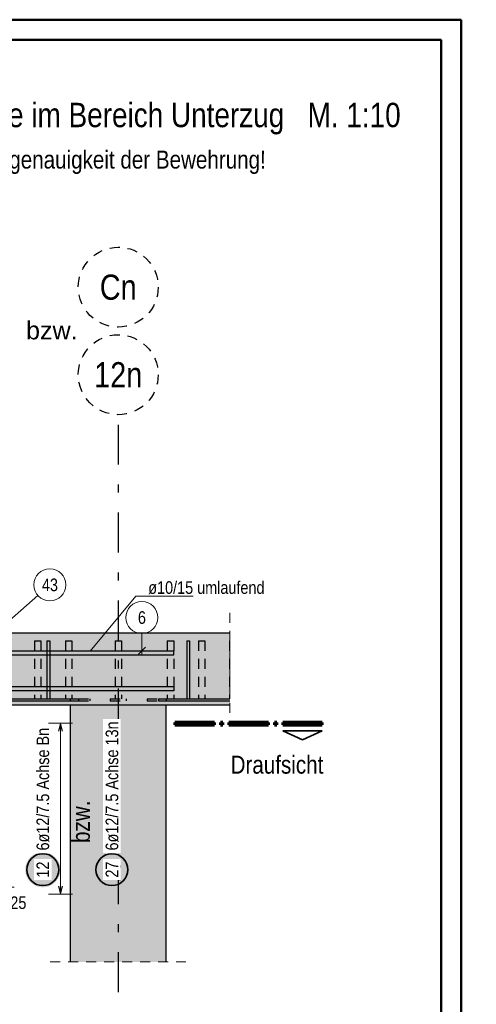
# Model space of a CAD drawing. Header units: millimetres. Extents: x -71 to 66, y -43 to 51.
# Tile 28 of 28: x 53.93 to 59.64, y 29.73 to 42.05. Entities that reach past the tile are written whole.
import ezdxf
from ezdxf.enums import TextEntityAlignment as Align

# ---------------------------------------------------------------- set-up
doc = ezdxf.new("R2010")
doc.units = ezdxf.units.MM
doc.linetypes.add('DASHDOTX2', pattern=[2, 1, -0.5, 0, -0.5])
doc.linetypes.add('HIDDEN', pattern=[0.375, 0.25, -0.125])
for name, color, linetype, lineweight in [('Achsen', 7, 'Continuous', 20), ('Geschnittene Kanten', 7, 'Continuous', 20), ('Schraffuren', 7, 'Continuous', 20)]:
    doc.layers.add(name, color=color, linetype=linetype, lineweight=lineweight)
doc.styles.add('Arial', font='arial.ttf')
doc.styles.add('Arial Narrow', font='ARIALN.TTF')
doc.dimstyles.new('Arch_Strakon_dimstyle', dxfattribs={"dimtxt": 15.75, "dimasz": 1, "dimexe": 1.25, "dimexo": 0.0625, "dimgap": 1, "dimtad": 0, "dimdec": 3, "dimzin": 12, "dimdsep": 46, "dimtxsty": 'Arial Narrow', "dimblk": 'Arrowhead_Tick', "dimsah": 1, "dimcen": 0, "dimse1": 1, "dimse2": 1, "dimclrd": 6, "dimclrt": 2, "dimazin": 0, "dimtfac": 1, "dimtdec": 4, "dimtmove": 0, "dimatfit": 3, "dimldrblk": 'NONE', "dimfxl": 1, "dimtvp": 1, "dimtolj": 1, "dimtzin": 0, "dimlwd": 13, "dimarcsym": 2})

# ---------------------------------------------------------------- blocks, each defined once
blk = doc.blocks.new('Arrowhead_Tick')
at = {"color": 0, "linetype": 'Continuous', "lineweight": -2, "ltscale": 0.5}
for p, q in [((0, 20), (0, -10)), ((-1, 0), (0, 0)), ((10, 0), (0, 0))]:
    blk.add_line(p, q, dxfattribs=at)
at = {"color": 2, "linetype": 'Continuous', "lineweight": 35, "ltscale": 0.5}
blk.add_line((4.4, 4.4), (-4.4, -4.4), dxfattribs=at)
blk = doc.blocks.new('*D15')
at = {"layer": 'Defpoints', "color": 0}
for p in [(53.758, 37.128), (53.633, 34.619), (53.758, 31.193)]:
    blk.add_point(p, dxfattribs=at)
at = {"layer": 'Schraffuren', "color": 6, "linetype": 'Continuous', "lineweight": 13}
blk.add_line((53.643, 31.193), (53.748, 31.193), dxfattribs=at)
at = {"layer": 'Schraffuren', "color": 6, "lineweight": 13, "xscale": 0.01, "yscale": 0.01, "zscale": 0.01}
for p, rotation in [((53.758, 31.193), 359.9999999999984), ((53.633, 31.193), 179.9999999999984)]:
    blk.add_blockref('Arrowhead_Tick', p, dxfattribs=dict(at, rotation=rotation))
at = {"layer": 'Schraffuren', "color": 2, "lineweight": 25, "insert": (53.911, 30.999), "char_height": 0.1575, "attachment_point": 5, "style": 'Arial Narrow'}
blk.add_mtext('\\A1;25', dxfattribs=at)
blk = doc.blocks.new('_None')

msp = doc.modelspace()

# ---------------------------------------------------------------- hatches: boundary and pattern name
at = {"layer": 'Schraffuren', "lineweight": 13, "true_color": 0xd7ffd7}
for points in [[(52.258227, 33.47767), (56.555163, 33.47767), (56.555163, 34.37767), (52.258227, 34.37767)], [(54.558789, 30.259096), (55.757665, 30.259096), (55.757665, 33.47767), (54.558789, 33.47767)]]:
    msp.add_hatch(color=254, dxfattribs=at).paths.add_polyline_path(points)
at = {"layer": 'Schraffuren', "lineweight": 13, "true_color": 0x4682b4}
for points in [[(54.267712, 33.55267), (54.302743, 33.55267), (54.302743, 34.27767), (54.267712, 34.27767)], [(56.017712, 33.55267), (56.052743, 33.55267), (56.052743, 34.27767), (56.017712, 34.27767)], [(53.460227, 33.52767), (54.560227, 33.52767), (54.560227, 33.55267), (53.460227, 33.55267)], [(55.760227, 33.52767), (56.555163, 33.52767), (56.555163, 33.55267), (55.760227, 33.55267)]]:
    msp.add_hatch(color=145, dxfattribs=at).paths.add_polyline_path(points)
at = {"layer": 'Schraffuren', "lineweight": 25, "true_color": 0xffffff}
msp.add_hatch(color=7, dxfattribs=at).paths.add_polyline_path([(54.436687, 31.413375), (54.436553, 31.421053), (54.436151, 31.428721), (54.435482, 31.436371), (54.434546, 31.443993), (54.433345, 31.451577), (54.431879, 31.459115), (54.430152, 31.466598), (54.428164, 31.474015), (54.425919, 31.481359), (54.423419, 31.488619), (54.420667, 31.495788), (54.417667, 31.502857), (54.414421, 31.509817), (54.410935, 31.516659), (54.407212, 31.523375), (54.403257, 31.529957), (54.399075, 31.536397), (54.394671, 31.542688), (54.390049, 31.54882), (54.385217, 31.554788), (54.380179, 31.560584), (54.374942, 31.5662), (54.369512, 31.57163), (54.363896, 31.576867), (54.3581, 31.581905), (54.352132, 31.586737), (54.346, 31.591359), (54.339709, 31.595763), (54.333269, 31.599945), (54.326687, 31.6039), (54.319971, 31.607623), (54.313128, 31.61111), (54.306169, 31.614355), (54.2991, 31.617355), (54.291931, 31.620107), (54.284671, 31.622607), (54.277327, 31.624852), (54.26991, 31.62684), (54.262427, 31.628567), (54.254889, 31.630033), (54.247305, 31.631234), (54.239683, 31.63217), (54.232033, 31.632839), (54.224365, 31.633241), (54.216687, 31.633375), (54.209009, 31.633241), (54.20134, 31.632839), (54.193691, 31.63217), (54.186069, 31.631234), (54.178484, 31.630033), (54.170946, 31.628567), (54.163464, 31.62684), (54.156047, 31.624852), (54.148703, 31.622607), (54.141442, 31.620107), (54.134273, 31.617355), (54.127205, 31.614355), (54.120245, 31.61111), (54.113403, 31.607623), (54.106687, 31.6039), (54.100105, 31.599945), (54.093664, 31.595763), (54.087374, 31.591359), (54.081241, 31.586737), (54.075274, 31.581905), (54.069478, 31.576867), (54.063862, 31.57163), (54.058432, 31.5662), (54.053195, 31.560584), (54.048157, 31.554788), (54.043324, 31.54882), (54.038703, 31.542688), (54.034299, 31.536397), (54.030116, 31.529957), (54.026161, 31.523375), (54.022438, 31.516659), (54.018952, 31.509817), (54.015707, 31.502857), (54.012706, 31.495788), (54.009954, 31.488619), (54.007454, 31.481359), (54.005209, 31.474015), (54.003222, 31.466598), (54.001494, 31.459115), (54.000029, 31.451577), (53.998828, 31.443993), (53.997892, 31.436371), (53.997223, 31.428721), (53.996821, 31.421053), (53.996687, 31.413375), (53.996821, 31.405697), (53.997223, 31.398028), (53.997892, 31.390379), (53.998828, 31.382757), (54.000029, 31.375172), (54.001494, 31.367634), (54.003222, 31.360152), (54.005209, 31.352735), (54.007454, 31.345391), (54.009954, 31.33813), (54.012706, 31.330961), (54.015707, 31.323893), (54.018952, 31.316933), (54.022438, 31.310091), (54.026161, 31.303375), (54.030116, 31.296793), (54.034299, 31.290352), (54.038703, 31.284062), (54.043324, 31.277929), (54.048157, 31.271962), (54.053195, 31.266166), (54.058432, 31.26055), (54.063862, 31.25512), (54.069478, 31.249883), (54.075274, 31.244845), (54.081241, 31.240013), (54.087374, 31.235391), (54.093664, 31.230987), (54.100105, 31.226804), (54.106687, 31.222849), (54.113403, 31.219126), (54.120245, 31.21564), (54.127205, 31.212395), (54.134273, 31.209394), (54.141442, 31.206643), (54.148703, 31.204142), (54.156047, 31.201897), (54.163464, 31.19991), (54.170946, 31.198182), (54.178484, 31.196717), (54.186069, 31.195516), (54.193691, 31.19458), (54.20134, 31.193911), (54.209009, 31.193509), (54.216687, 31.193375), (54.224365, 31.193509), (54.232033, 31.193911), (54.239683, 31.19458), (54.247305, 31.195516), (54.254889, 31.196717), (54.262427, 31.198182), (54.26991, 31.19991), (54.277327, 31.201897), (54.284671, 31.204142), (54.291931, 31.206643), (54.2991, 31.209394), (54.306169, 31.212395), (54.313128, 31.21564), (54.319971, 31.219126), (54.326687, 31.222849), (54.333269, 31.226804), (54.339709, 31.230987), (54.346, 31.235391), (54.352132, 31.240013), (54.3581, 31.244845), (54.363896, 31.249883), (54.369512, 31.25512), (54.374942, 31.26055), (54.380179, 31.266166), (54.385217, 31.271962), (54.390049, 31.277929), (54.394671, 31.284062), (54.399075, 31.290352), (54.403257, 31.296793), (54.407212, 31.303375), (54.410935, 31.310091), (54.414421, 31.316933), (54.417667, 31.323893), (54.420667, 31.330961), (54.423419, 31.33813), (54.425919, 31.345391), (54.428164, 31.352735), (54.430152, 31.360152), (54.431879, 31.367634), (54.433345, 31.375172), (54.434546, 31.382757), (54.435482, 31.390379), (54.436151, 31.398028)])
at = {"layer": 'Schraffuren', "lineweight": 35, "true_color": 0xffffff}
msp.add_hatch(color=7, dxfattribs=at).paths.add_polyline_path([(55.301671, 31.413375), (55.301537, 31.421053), (55.301136, 31.428721), (55.300466, 31.436371), (55.29953, 31.443993), (55.298329, 31.451577), (55.296864, 31.459115), (55.295137, 31.466598), (55.293149, 31.474015), (55.290904, 31.481359), (55.288404, 31.488619), (55.285652, 31.495788), (55.282651, 31.502857), (55.279406, 31.509817), (55.27592, 31.516659), (55.272197, 31.523375), (55.268242, 31.529957), (55.26406, 31.536397), (55.259655, 31.542688), (55.255034, 31.54882), (55.250201, 31.554788), (55.245163, 31.560584), (55.239926, 31.5662), (55.234496, 31.57163), (55.22888, 31.576867), (55.223085, 31.581905), (55.217117, 31.586737), (55.210984, 31.591359), (55.204694, 31.595763), (55.198254, 31.599945), (55.191671, 31.6039), (55.184955, 31.607623), (55.178113, 31.61111), (55.171154, 31.614355), (55.164085, 31.617355), (55.156916, 31.620107), (55.149655, 31.622607), (55.142312, 31.624852), (55.134894, 31.62684), (55.127412, 31.628567), (55.119874, 31.630033), (55.11229, 31.631234), (55.104668, 31.63217), (55.097018, 31.632839), (55.089349, 31.633241), (55.081671, 31.633375), (55.073994, 31.633241), (55.066325, 31.632839), (55.058675, 31.63217), (55.051053, 31.631234), (55.043469, 31.630033), (55.035931, 31.628567), (55.028449, 31.62684), (55.021031, 31.624852), (55.013688, 31.622607), (55.006427, 31.620107), (54.999258, 31.617355), (54.992189, 31.614355), (54.98523, 31.61111), (54.978388, 31.607623), (54.971671, 31.6039), (54.965089, 31.599945), (54.958649, 31.595763), (54.952359, 31.591359), (54.946226, 31.586737), (54.940258, 31.581905), (54.934463, 31.576867), (54.928847, 31.57163), (54.923417, 31.5662), (54.91818, 31.560584), (54.913142, 31.554788), (54.908309, 31.54882), (54.903688, 31.542688), (54.899283, 31.536397), (54.895101, 31.529957), (54.891146, 31.523375), (54.887423, 31.516659), (54.883937, 31.509817), (54.880691, 31.502857), (54.877691, 31.495788), (54.874939, 31.488619), (54.872439, 31.481359), (54.870194, 31.474015), (54.868206, 31.466598), (54.866479, 31.459115), (54.865014, 31.451577), (54.863812, 31.443993), (54.862877, 31.436371), (54.862207, 31.428721), (54.861805, 31.421053), (54.861671, 31.413375), (54.861805, 31.405697), (54.862207, 31.398028), (54.862877, 31.390379), (54.863812, 31.382757), (54.865014, 31.375172), (54.866479, 31.367634), (54.868206, 31.360152), (54.870194, 31.352735), (54.872439, 31.345391), (54.874939, 31.33813), (54.877691, 31.330961), (54.880691, 31.323893), (54.883937, 31.316933), (54.887423, 31.310091), (54.891146, 31.303375), (54.895101, 31.296793), (54.899283, 31.290352), (54.903688, 31.284062), (54.908309, 31.277929), (54.913142, 31.271962), (54.91818, 31.266166), (54.923417, 31.26055), (54.928847, 31.25512), (54.934463, 31.249883), (54.940258, 31.244845), (54.946226, 31.240013), (54.952359, 31.235391), (54.958649, 31.230987), (54.965089, 31.226804), (54.971671, 31.222849), (54.978388, 31.219126), (54.98523, 31.21564), (54.992189, 31.212395), (54.999258, 31.209394), (55.006427, 31.206643), (55.013688, 31.204142), (55.021031, 31.201897), (55.028449, 31.19991), (55.035931, 31.198182), (55.043469, 31.196717), (55.051053, 31.195516), (55.058675, 31.19458), (55.066325, 31.193911), (55.073994, 31.193509), (55.081671, 31.193375), (55.089349, 31.193509), (55.097018, 31.193911), (55.104668, 31.19458), (55.11229, 31.195516), (55.119874, 31.196717), (55.127412, 31.198182), (55.134894, 31.19991), (55.142312, 31.201897), (55.149655, 31.204142), (55.156916, 31.206643), (55.164085, 31.209394), (55.171154, 31.212395), (55.178113, 31.21564), (55.184955, 31.219126), (55.191671, 31.222849), (55.198254, 31.226804), (55.204694, 31.230987), (55.210984, 31.235391), (55.217117, 31.240013), (55.223085, 31.244845), (55.22888, 31.249883), (55.234496, 31.25512), (55.239926, 31.26055), (55.245163, 31.266166), (55.250201, 31.271962), (55.255034, 31.277929), (55.259655, 31.284062), (55.26406, 31.290352), (55.268242, 31.296793), (55.272197, 31.303375), (55.27592, 31.310091), (55.279406, 31.316933), (55.282651, 31.323893), (55.285652, 31.330961), (55.288404, 31.33813), (55.290904, 31.345391), (55.293149, 31.352735), (55.295137, 31.360152), (55.296864, 31.367634), (55.298329, 31.375172), (55.29953, 31.382757), (55.300466, 31.390379), (55.301136, 31.398028)])

# ---------------------------------------------------------------- linework, layer by layer
at = {"color": 4, "linetype": 'Continuous', "lineweight": 50}
for p, q in [((59.45, 42.05), (0, 42.05)), ((59.45, 0), (59.45, 42.05)), ((59.2, 41.8), (1, 41.8)), ((59.2, 0.25), (59.2, 41.8))]:
    msp.add_line(p, q, dxfattribs=at)
at = {"color": 5, "linetype": 'Continuous', "lineweight": 18}
for p, q in [((55.381702, 34.837632), (54.809425, 34.147266)), ((56.09932, 34.837632), (55.381702, 34.837632))]:
    msp.add_line(p, q, dxfattribs=at)
at = {"color": 5, "linetype": 'HIDDEN', "lineweight": 18, "ltscale": 0.5}
for p, q in [((56.555163, 34.62767), (56.555163, 33.22767)), ((54.308789, 30.259096), (56.007665, 30.259096))]:
    msp.add_line(p, q, dxfattribs=at)
at = {"color": 3, "linetype": 'HIDDEN', "lineweight": 25, "ltscale": 0.5}
for p, q in [((54.1126, 34.27767), (54.115645, 34.27767)), ((54.1126, 34.27767), (54.1126, 33.55267)), ((54.115645, 34.27767), (54.124316, 34.27767)), ((54.124316, 34.27767), (54.137293, 34.27767)), ((54.137293, 34.27767), (54.1526, 34.27767)), ((54.1526, 34.27767), (54.167908, 34.27767)), ((54.167908, 34.27767), (54.180884, 34.27767)), ((54.180884, 34.27767), (54.189555, 34.27767)), ((54.189555, 34.27767), (54.1926, 34.27767)), ((54.1926, 34.27767), (54.1926, 33.55267)), ((54.501509, 34.27767), (54.504554, 34.27767)), ((54.501509, 34.27767), (54.501509, 33.55267)), ((54.504554, 34.27767), (54.513225, 34.27767)), ((54.513225, 34.27767), (54.526202, 34.27767)), ((54.526202, 34.27767), (54.541509, 34.27767)), ((54.541509, 34.27767), (54.556816, 34.27767)), ((54.556816, 34.27767), (54.569793, 34.27767)), ((54.569793, 34.27767), (54.578464, 34.27767)), ((54.578464, 34.27767), (54.581509, 34.27767)), ((54.581509, 34.27767), (54.581509, 33.55267)), ((55.120227, 34.27767), (55.123272, 34.27767)), ((55.123272, 34.27767), (55.131943, 34.27767)), ((55.131943, 34.27767), (55.14492, 34.27767)), ((55.14492, 34.27767), (55.160227, 34.27767)), ((55.160227, 34.27767), (55.175535, 34.27767)), ((55.175535, 34.27767), (55.188512, 34.27767)), ((55.188512, 34.27767), (55.197183, 34.27767)), ((55.197183, 34.27767), (55.200227, 34.27767)), ((55.774301, 34.27767), (55.777346, 34.27767)), ((55.774301, 34.27767), (55.774301, 33.55267)), ((55.777346, 34.27767), (55.786017, 34.27767)), ((55.786017, 34.27767), (55.798994, 34.27767)), ((55.798994, 34.27767), (55.814301, 34.27767)), ((55.814301, 34.27767), (55.829608, 34.27767)), ((55.829608, 34.27767), (55.842585, 34.27767)), ((55.842585, 34.27767), (55.851256, 34.27767)), ((55.851256, 34.27767), (55.854301, 34.27767)), ((55.854301, 34.27767), (55.854301, 33.55267)), ((56.16321, 34.27767), (56.166255, 34.27767)), ((56.16321, 34.27767), (56.16321, 33.55267)), ((56.166255, 34.27767), (56.174926, 34.27767)), ((56.174926, 34.27767), (56.187903, 34.27767)), ((56.187903, 34.27767), (56.20321, 34.27767)), ((56.20321, 34.27767), (56.218517, 34.27767)), ((56.218517, 34.27767), (56.231494, 34.27767)), ((56.231494, 34.27767), (56.240165, 34.27767)), ((56.240165, 34.27767), (56.24321, 34.27767)), ((56.24321, 34.27767), (56.24321, 33.55267)), ((56.552119, 34.27767), (56.555163, 34.27767)), ((56.552119, 34.27767), (56.552119, 33.55267)), ((54.267712, 33.55267), (54.26992, 33.55267)), ((54.26992, 33.55267), (54.285227, 33.55267)), ((54.285227, 33.55267), (54.300535, 33.55267)), ((54.300535, 33.55267), (54.302743, 33.55267)), ((54.560227, 33.55267), (54.665253, 33.55267)), ((54.560227, 33.52767), (54.665253, 33.52767)), ((54.665253, 33.55267), (54.806674, 33.55267)), ((54.665253, 33.55267), (54.665253, 33.52767)), ((54.665253, 33.52767), (54.806674, 33.52767)), ((54.806674, 33.55267), (54.806674, 33.52767)), ((55.520852, 33.55267), (55.662273, 33.55267)), ((55.520852, 33.55267), (55.520852, 33.52767)), ((55.520852, 33.52767), (55.662273, 33.52767)), ((55.662273, 33.55267), (55.760227, 33.55267)), ((55.662273, 33.55267), (55.662273, 33.52767)), ((55.662273, 33.52767), (55.760227, 33.52767)), ((56.017712, 33.55267), (56.01992, 33.55267)), ((56.01992, 33.55267), (56.035227, 33.55267)), ((56.035227, 33.55267), (56.050535, 33.55267)), ((56.050535, 33.55267), (56.052743, 33.55267)), ((54.558789, 33.47767), (54.569756, 33.47767)), ((54.569756, 33.47767), (54.6039, 33.47767)), ((54.6039, 33.47767), (54.659346, 33.47767)), ((54.659346, 33.47767), (54.733963, 33.47767)), ((54.733963, 33.47767), (54.824885, 33.47767)), ((55.275282, 33.47767), (55.387837, 33.47767)), ((55.387837, 33.47767), (55.491569, 33.47767)), ((55.491569, 33.47767), (55.582491, 33.47767)), ((55.582491, 33.47767), (55.657109, 33.47767)), ((55.657109, 33.47767), (55.712555, 33.47767)), ((55.712555, 33.47767), (55.746699, 33.47767)), ((55.746699, 33.47767), (55.757665, 33.47767))]:
    msp.add_line(p, q, dxfattribs=at)
at = {"color": 9, "linetype": 'Continuous', "lineweight": 0, "ltscale": 0.2}
for p, q in [((55.456327, 34.368269), (55.456327, 34.10267)), ((55.412133, 34.108476), (55.500521, 34.196865))]:
    msp.add_line(p, q, dxfattribs=at)
at = {"color": 3, "linetype": 'Continuous', "lineweight": 25, "ltscale": 0.2}
for p, q in [((52.508227, 34.15267), (55.858227, 34.15267)), ((55.858227, 34.10267), (55.858227, 34.15267)), ((52.508227, 34.10267), (55.858227, 34.10267)), ((55.858227, 33.70267), (52.508227, 33.70267)), ((55.858227, 33.65267), (52.508227, 33.65267)), ((55.858227, 33.70267), (55.858227, 33.65267))]:
    msp.add_line(p, q, dxfattribs=at)
at = {"color": 1, "linetype": 'Continuous', "lineweight": 70}
for p, q in [((56.36402, 33.25569), (55.86902, 33.25569)), ((55.86902, 33.25569), (55.86902, 33.225695)), ((55.86902, 33.225695), (56.36402, 33.225695)), ((56.36402, 33.225695), (56.36402, 33.25569)), ((56.46902, 33.25569), (56.439019, 33.25569)), ((56.439019, 33.25569), (56.439019, 33.225695)), ((56.439019, 33.225695), (56.46902, 33.225695)), ((56.46902, 33.225695), (56.46902, 33.25569)), ((57.03902, 33.25569), (56.544019, 33.25569)), ((56.544019, 33.25569), (56.544019, 33.225695)), ((56.544019, 33.225695), (57.03902, 33.225695)), ((57.03902, 33.225695), (57.03902, 33.25569)), ((57.144019, 33.25569), (57.11402, 33.25569)), ((57.11402, 33.25569), (57.11402, 33.225695)), ((57.11402, 33.225695), (57.144019, 33.225695)), ((57.144019, 33.225695), (57.144019, 33.25569)), ((57.714021, 33.25569), (57.21902, 33.25569)), ((57.21902, 33.25569), (57.21902, 33.225695)), ((57.21902, 33.225695), (57.714021, 33.225695)), ((57.714021, 33.225695), (57.714021, 33.25569))]:
    msp.add_line(p, q, dxfattribs=at)
at = {"color": 2, "linetype": 'Continuous', "lineweight": 35}
for p, q in [((57.714021, 33.150694), (57.21902, 33.150694)), ((57.21902, 33.150694), (57.466518, 33.038195)), ((57.466518, 33.038195), (57.714021, 33.150694))]:
    msp.add_line(p, q, dxfattribs=at)
at = {"color": 9, "linetype": 'Continuous', "lineweight": 0, "ltscale": 0.2}
msp.add_circle((55.456327, 34.568269), 0.2, dxfattribs=at)
at = {"layer": 'Achsen', "color": 3, "linetype": 'DASHDOTX2', "lineweight": 25, "ltscale": 0.5}
msp.add_line((55.160227, 36.98208), (55.160227, 29.757145), dxfattribs=at)
at = {"layer": 'Achsen', "color": 9, "linetype": 'Continuous', "lineweight": 0}
msp.add_line((54.154803, 34.845542), (53.547652, 34.312557), dxfattribs=at)
msp.add_circle((54.305106, 34.977485), 0.2, dxfattribs=at)
at = {"layer": 'Geschnittene Kanten', "color": 3, "linetype": 'Continuous', "lineweight": 25}
for p, q in [((53.758227, 34.37767), (56.555163, 34.37767)), ((54.267712, 34.27767), (54.302743, 34.27767)), ((54.267712, 34.27767), (54.267712, 33.55267)), ((54.302743, 34.27767), (54.302743, 33.55267)), ((56.017712, 34.27767), (56.052743, 34.27767)), ((56.017712, 34.27767), (56.017712, 33.55267)), ((56.052743, 34.27767), (56.052743, 33.55267)), ((53.460227, 33.52767), (54.560227, 33.52767)), ((53.752743, 33.55267), (54.267712, 33.55267)), ((54.302743, 33.55267), (54.560227, 33.55267)), ((54.560227, 33.55267), (54.560227, 33.52767)), ((55.760227, 33.55267), (56.017712, 33.55267)), ((55.760227, 33.55267), (55.760227, 33.52767)), ((55.760227, 33.52767), (56.555163, 33.52767)), ((56.052743, 33.55267), (56.555163, 33.55267)), ((54.558789, 33.47767), (54.558789, 30.259096)), ((55.757665, 33.47767), (56.555163, 33.47767)), ((55.757665, 33.47767), (55.757665, 30.259096))]:
    msp.add_line(p, q, dxfattribs=at)
at = {"layer": 'Schraffuren', "color": 5, "linetype": 'Continuous', "lineweight": 18, "ltscale": 0.2}
for p, q in [((54.588335, 33.24767), (54.288335, 33.24767)), ((54.438335, 33.24767), (54.438335, 31.107672)), ((54.288335, 31.107672), (54.588335, 31.107672))]:
    msp.add_line(p, q, dxfattribs=at)
at = {"layer": 'Schraffuren', "color": 3, "linetype": 'Continuous', "lineweight": 25, "ltscale": 0.2}
for p, q in [((54.438335, 33.24767), (54.41154, 33.14767)), ((54.46513, 33.14767), (54.438335, 33.24767)), ((54.41154, 31.207672), (54.438335, 31.107672)), ((54.438335, 31.107672), (54.46513, 31.207672))]:
    msp.add_line(p, q, dxfattribs=at)
at = {"layer": 'Schraffuren', "color": 3, "linetype": 'HIDDEN', "lineweight": 25, "ltscale": 0.5}
for centre in [(55.160227, 38.703114), (55.160227, 37.60708)]:
    msp.add_circle(centre, 0.5, dxfattribs=at)
at = {"layer": 'Schraffuren', "color": 2, "linetype": 'Continuous', "lineweight": 35, "ltscale": 0.2}
for centre in [(54.216687, 31.413375), (55.081671, 31.413375)]:
    msp.add_circle(centre, 0.2, dxfattribs=at)

# ---------------------------------------------------------------- texts
at = {"color": 20, "lineweight": 25, "style": 'Arial Narrow'}
msp.add_text('Erhöhte Anforderung an die Verlegegenauigkeit der Bewehrung!', height=0.225, dxfattribs=at).set_placement((49.670725, 40.186833))
at = {"color": 4, "lineweight": 50}
for s, style, p in [('bzw.', 'Arial', (54.006555, 38.049699)), ('Draufsicht', 'Arial Narrow', (56.566732, 32.614996))]:
    msp.add_text(s, height=0.225, dxfattribs=dict(at, style=style)).set_placement(p)
at = {"color": 2, "lineweight": 35, "style": 'Arial Narrow'}
msp.add_text('ø10/15 umlaufend', height=0.1575, dxfattribs=at).set_placement((55.536126, 34.864884))
at = {"color": 4, "lineweight": 50, "style": 'Arial Narrow'}
msp.add_text('bzw.', height=0.225, rotation=90, dxfattribs=at).set_placement((54.692937, 32.013065), align=Align.MIDDLE_CENTER)
at = {"color": 9, "lineweight": 0, "style": 'Arial Narrow'}
msp.add_text('13', height=0.2, rotation=90, dxfattribs=at).set_placement((55.191825, 31.260683))
at = {"color": 9, "lineweight": 0, "insert": (55.406715, 34.647019), "char_height": 0.1575, "attachment_point": 1, "line_spacing_factor": 0.9, "style": 'Arial Narrow'}
msp.add_mtext('6', dxfattribs=at)
at = {"layer": 'Achsen', "color": 9, "lineweight": 0, "style": 'Arial Narrow'}
msp.add_text('43', height=0.1575, dxfattribs=at).set_placement((54.205881, 34.898735))
at = {"layer": 'Schraffuren', "color": 1, "lineweight": 70, "style": 'Arial Narrow'}
msp.add_text('Regeldetail Bewehrungsführung Isokörbe im Bereich Unterzug   M. 1:10', height=0.305, dxfattribs=at).set_placement((47.56696, 40.704902))
for s, p in [('Cn', (55.160227, 38.703114)), ('12n', (55.160227, 37.60708))]:
    msp.add_text(s, height=0.315, dxfattribs=at).set_placement(p, align=Align.MIDDLE_CENTER)

# ---------------------------------------------------------------- dimensions: what is measured, and where the dimension line sits
at = {"layer": 'Schraffuren', "lineweight": 25}
dim = msp.add_linear_dim(base=(53.758227, 31.192847), p1=(53.633227, 34.618597), p2=(53.758227, 37.12767), text='25', dimstyle='Arch_Strakon_dimstyle', override={"dimscale": 0.01, "dimtxt": 15.75, "dimasz": 1, "dimgap": 5, "dimtad": 0, "dimjust": 0, "dimtih": 0, "dimtoh": 0, "dimdec": 3, "dimdsep": 46, "dimtxsty": 'Arial Narrow', "dimclrd": 6, "dimclrt": 2, "dimtix": 0, "dimtofl": 255, "dimtmove": 2, "dimatfit": 2, "dimfxl": 0, "dimfxlon": 0, "dimtvp": 31.746032, "dimlwd": 13}, dxfattribs=at)
dim.commit()
dim.dimension.update_dxf_attribs({"geometry": '*D15', "text_midpoint": (53.91082, 30.998774), "dimtype": 160})

# ---------------------------------------------------------------- next in the draw order: texts
at = {"layer": 'Schraffuren', "color": 2, "lineweight": 35, "char_height": 0.1575, "attachment_point": 1, "rotation": 90, "line_spacing_factor": 0.9, "style": 'Arial Narrow', "bg_fill": 3, "box_fill_scale": 1.2, "bg_fill_color": 256, "bg_fill_true_color": 13158600, "bg_fill_transparency": 0}
for s, insert in [('6ø12/7.5 Achse 13n', (55.002921, 31.653375)), ('6ø12/7.5 Achse Bn', (54.137937, 31.653375)), ('12', (54.137937, 31.31415)), ('27', (55.002921, 31.31415))]:
    msp.add_mtext(s, dxfattribs=dict(at, insert=insert))

# ---------------------------------------------------------------- next in the draw order: linework, layer by layer
at = {"color": 3, "linetype": 'HIDDEN', "lineweight": 25, "ltscale": 0.5}
for p, q in [((55.120227, 34.27767), (55.120227, 33.55267)), ((55.200227, 34.27767), (55.200227, 33.55267)), ((55.060227, 33.55267), (55.260227, 33.55267)), ((55.060227, 33.55267), (55.060227, 33.52767)), ((55.060227, 33.52767), (55.260227, 33.52767)), ((55.260227, 33.55267), (55.260227, 33.52767)), ((54.824885, 33.47767), (54.928617, 33.47767)), ((54.928617, 33.47767), (55.041173, 33.47767)), ((55.041173, 33.47767), (55.158227, 33.47767)), ((55.158227, 33.47767), (55.275282, 33.47767))]:
    msp.add_line(p, q, dxfattribs=at)
at = {"layer": 'Geschnittene Kanten', "color": 3, "linetype": 'Continuous', "lineweight": 25}
msp.add_line((53.758227, 33.47767), (54.558789, 33.47767), dxfattribs=at)

doc.saveas('drawing.dxf')
